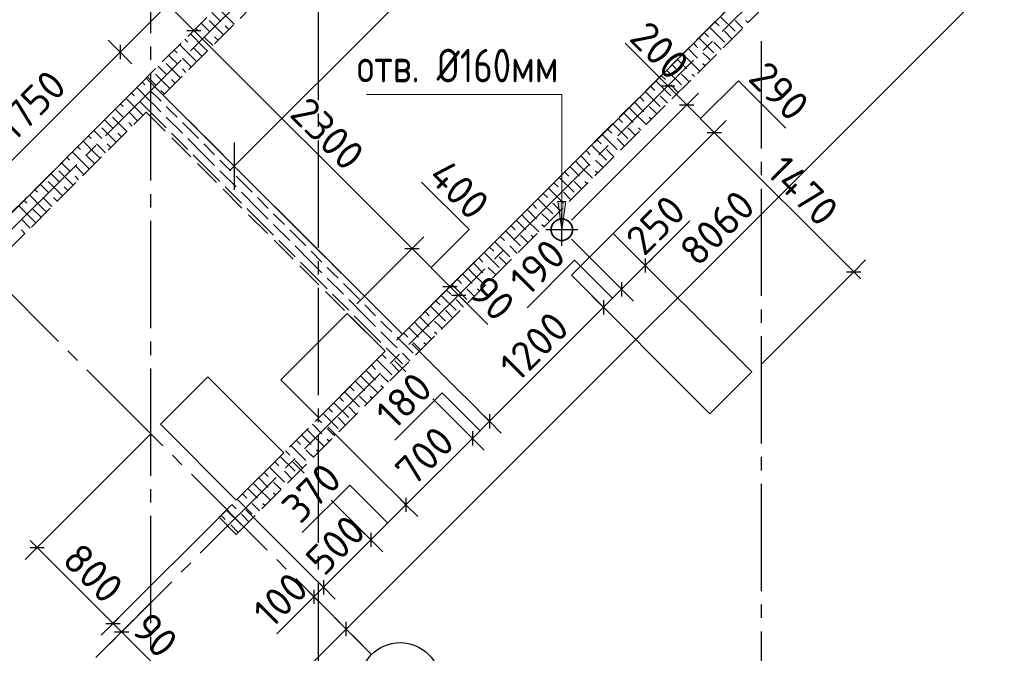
# Model space of a CAD drawing. Header units: millimetres. Extents: x 40580 to 1930067, y -240640 to 81020.
# Tile 140 of 256: x 604369 to 611707, y -220928 to -216204. Entities that reach past the tile are written whole.
import ezdxf

# ---------------------------------------------------------------- set-up
doc = ezdxf.new("R2010")
doc.units = ezdxf.units.MM
for name, pattern in [('______2', [270, 200, -70]), ('______5', [1100, 800, -100, 100, -100]), ('CENTER', [2, 1.25, -0.25, 0.25, -0.25])]:
    doc.linetypes.add(name, pattern=pattern)
for name, color, linetype, lineweight in [('Standard', 7, 'Continuous', 25), ('ЖБ Перекрытие верхний уровень', 7, 'Continuous', 35), ('ОСИ', 7, 'CENTER', 15), ('Примечания', 7, 'Continuous', 13)]:
    doc.layers.add(name, color=color, linetype=linetype, lineweight=lineweight)
doc.layers.add('ЖБ Стена верхний уровень', color=7, linetype='______2', true_color=0x656565)
doc.layers.add('Размерная выноска', color=7, linetype='Continuous')
doc.styles.add('GOST 2.304', font='isocpeur.ttf', dxfattribs={"width": 0.8})
doc.styles.add('GOST 2.304-81', font='txt')
doc.styles.add('ISOCPEUR', font='isocpeur.ttf')
doc.dimstyles.new('СПДС', dxfattribs={"dimscale": 125, "dimtxt": 250, "dimasz": 250, "dimexe": 50, "dimexo": 10, "dimgap": 100, "dimtad": 1, "dimdec": 0, "dimtxsty": 'GOST 2.304-81', "dimblk": 'OBLIQUE', "dimcen": 250, "dimdle": 50, "dimadec": 0, "dimazin": 2, "dimtfac": 0.75, "dimtdec": 0, "dimtmove": 1, "dimatfit": 3, "dimfxl": 1, "dimtfill": 1, "dimtolj": 1, "dimarcsym": 1})

# ---------------------------------------------------------------- blocks, each defined once
blk = doc.blocks.new('_OBLIQUE')
at = {"color": 0, "linetype": 'ByBlock'}
blk.add_line((-0.5, -0.5), (0.5, 0.5), dxfattribs=at)
blk = doc.blocks.new('*D18302')
at = {"layer": 'Defpoints', "color": 0, "transparency": 33554687}
for p in [(610024.2, -215745.5), (605967.7, -217296.4), (607220.5, -218549.1)]:
    blk.add_point(p, dxfattribs=at)
at = {"layer": 'Standard', "color": 0, "linetype": 'Continuous', "lineweight": -2, "transparency": 33554687}
for p, q in [((608806.8, -214457.3), (605932.4, -217331.7)), ((610017.1, -215738.4), (608736, -214457.3)), ((607213.4, -218542.1), (605932.4, -217261))]:
    blk.add_line(p, q, dxfattribs=at)
at = {"layer": 'Standard', "color": 0, "lineweight": -2, "xscale": 250, "yscale": 250, "zscale": 250}
for p, rotation in [((608771.4, -214492.7), 45.00003631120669), ((605967.7, -217296.4), 225.0000363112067)]:
    blk.add_blockref('_OBLIQUE', p, dxfattribs=dict(at, rotation=rotation))
at = {"layer": 'Standard', "color": 0, "lineweight": 25, "transparency": 33554687, "insert": (607210.5, -215735.4), "char_height": 250, "attachment_point": 5, "rotation": 45.00004, "style": 'GOST 2.304', "bg_fill": 3, "box_fill_scale": 1.1, "bg_fill_color": 256, "bg_fill_true_color": 13158600, "bg_fill_transparency": 0}
blk.add_mtext('\\A1;3965', dxfattribs=at)
blk = doc.blocks.new('*D18303')
at = {"layer": 'Defpoints', "color": 0, "transparency": 33554687}
for p in [(605976, -213500.4), (602549.4, -216353), (602836.4, -216639.9)]:
    blk.add_point(p, dxfattribs=at)
at = {"layer": 'Standard', "color": 0, "linetype": 'Continuous', "lineweight": -2, "transparency": 33554687}
for p, q in [((605724.4, -213178.1), (602514.1, -216388.3)), ((605968.9, -213493.3), (605653.6, -213178.1)), ((602829.3, -216632.9), (602514.1, -216317.6))]:
    blk.add_line(p, q, dxfattribs=at)
at = {"layer": 'Standard', "color": 0, "lineweight": -2, "xscale": 250, "yscale": 250, "zscale": 250}
for p, rotation in [((605689, -213213.4), 45.00003631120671), ((602549.4, -216353), 225.0000363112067)]:
    blk.add_blockref('_OBLIQUE', p, dxfattribs=dict(at, rotation=rotation))
at = {"layer": 'Standard', "color": 0, "lineweight": 25, "transparency": 33554687, "insert": (603960.1, -214624.1), "char_height": 250, "attachment_point": 5, "rotation": 45.00004, "style": 'GOST 2.304', "bg_fill": 3, "box_fill_scale": 1.1, "bg_fill_color": 256, "bg_fill_true_color": 13158600, "bg_fill_transparency": 0}
blk.add_mtext('\\A1;4440', dxfattribs=at)

msp = doc.modelspace()

# ---------------------------------------------------------------- hatches: boundary and pattern name
at = {"layer": 'Примечания', "linetype": 'Continuous', "lineweight": 13, "transparency": 33554687}
msp.add_hatch(color=7, dxfattribs=at).paths.add_polyline_path([(608440, -217559.9), (608410, -217769.9), (608380, -217559.9)], flags=16)

# ---------------------------------------------------------------- linework, layer by layer
at = {"layer": 'Standard', "color": 7, "linetype": 'Continuous', "lineweight": -3, "transparency": 33554687}
for p, q in [((607019.4, -214543.9), (603879.9, -217683.4)), ((605666.7, -216284.5), (604429.4, -215047)), ((606802.2, -220747.2), (612501.5, -215047.9)), ((605666.7, -216284.5), (607293.1, -217910.9)), ((609198.8, -216698.1), (608881.1, -216380.5)), ((609198.8, -216698.1), (609340.3, -216839.6)), ((609340.3, -216839.6), (609545.3, -217044.6)), ((609545.3, -217044.6), (610584.8, -218084.1)), ((607293.1, -217910.9), (607575.3, -218193.1)), ((609031, -218037.3), (609084, -217984.3)), ((609031, -218037.3), (608854.2, -218214.1)), ((610584.8, -218084.1), (610637.8, -218137.1)), ((607575.3, -218193.1), (607639.6, -218257.3)), ((608854.2, -218214.1), (608719.8, -218348.4)), ((607639.6, -218257.3), (607692.6, -218310.4)), ((608719.8, -218348.4), (607869.8, -219198.5)), ((607869.8, -219198.5), (607742.5, -219325.7)), ((607742.5, -219325.7), (607247.6, -219820.7)), ((607247.6, -219820.7), (606985.9, -220082.3)), ((604498.7, -220139.5), (604445.7, -220086.5)), ((606985.9, -220082.3), (606632.4, -220435.9)), ((604498.7, -220139.5), (605064.4, -220705.2)), ((606632.4, -220435.9), (606561.7, -220506.6)), ((606561.7, -220506.6), (606508.6, -220559.6)), ((605064.4, -220705.2), (605128.1, -220768.8)), ((605128.1, -220768.8), (605181.1, -220821.9)), ((605366.8, -222182.6), (606802.2, -220747.2))]:
    msp.add_line(p, q, dxfattribs=at)
at = {"layer": 'Standard', "color": 7, "linetype": 'Continuous', "lineweight": 25, "transparency": 33554687}
for p, q in [((605613.7, -216284.5), (605719.8, -216284.5)), ((605117.3, -216392.9), (605117.3, -216499)), ((609145.8, -216698.1), (609251.8, -216698.1)), ((609287.2, -216839.6), (609393.3, -216839.6)), ((609492.2, -217044.6), (609598.3, -217044.6)), ((607240, -217910.9), (607346.1, -217910.9)), ((609031, -217984.3), (609031, -218090.3)), ((610531.7, -218084.1), (610637.8, -218084.1)), ((607522.3, -218193.1), (607628.4, -218193.1)), ((608854.2, -218161.1), (608854.2, -218267.1)), ((607586.5, -218257.3), (607692.6, -218257.3)), ((608719.8, -218295.4), (608719.8, -218401.5)), ((607869.8, -219145.4), (607869.8, -219251.5)), ((607742.5, -219272.7), (607742.5, -219378.8)), ((607247.6, -219767.7), (607247.6, -219873.7)), ((606985.9, -220029.3), (606985.9, -220135.4)), ((604445.7, -220139.5), (604551.8, -220139.5)), ((606632.4, -220382.9), (606632.4, -220488.9)), ((606561.7, -220453.6), (606561.7, -220559.6)), ((605011.4, -220705.2), (605117.4, -220705.2)), ((606802.2, -220800.2), (606802.2, -220694.1)), ((605075, -220768.8), (605181.1, -220768.8))]:
    msp.add_line(p, q, dxfattribs=at)
at = {"layer": 'Standard', "color": 251, "linetype": 'Continuous', "lineweight": -3, "true_color": 0x656565, "transparency": 33554687}
for p, q in [((605730.4, -216348.2), (605818.8, -216259.8)), ((605117.3, -216446), (605028.9, -216357.6)), ((605730.4, -216348.2), (605642, -216436.5)), ((605730.4, -216348.2), (605730.4, -216348.2)), ((605117.3, -216446), (605205.7, -216534.4)), ((609198.8, -216698.1), (609287.2, -216609.7)), ((609198.8, -216698.1), (609106.7, -216790.1)), ((609198.8, -216698.1), (609110.4, -216786.5)), ((609340.3, -216839.6), (609428.6, -216751.2)), ((609340.3, -216839.6), (608480.7, -217699.2)), ((609340.3, -216839.6), (609251.9, -216928)), ((609545.3, -217044.6), (609633.7, -216956.2)), ((609545.3, -217044.6), (608791.8, -217798.1)), ((609545.3, -217044.6), (609456.9, -217133)), ((607293.1, -217910.9), (607381.5, -217822.5)), ((607293.1, -217910.9), (606881.1, -218322.9)), ((607293.1, -217910.9), (607204.7, -217999.2)), ((609031, -218037.3), (608942.6, -217948.9)), ((610584.8, -218084.1), (610673.2, -217995.7)), ((609031, -218037.3), (609119.3, -218125.7)), ((609031, -218037.3), (609031, -218037.3)), ((607575.3, -218193.1), (607663.7, -218104.7)), ((608854.2, -218214.1), (608765.8, -218125.7)), ((610584.8, -218084.1), (609902, -218766.9)), ((610584.8, -218084.1), (610496.4, -218172.5)), ((607575.3, -218193.1), (607176, -218592.5)), ((607575.3, -218193.1), (607486.9, -218281.5)), ((607639.6, -218257.3), (607727.9, -218168.9)), ((608854.2, -218214.1), (608942.6, -218302.5)), ((607639.6, -218257.3), (607551.2, -218345.7)), ((607639.6, -218257.3), (607639.6, -218257.3)), ((608719.8, -218348.4), (608631.4, -218260)), ((608719.8, -218348.4), (608808.2, -218436.8)), ((607245.6, -218828.8), (607163.9, -218747.1)), ((607869.8, -219198.5), (607781.4, -219110.1)), ((607742.5, -219325.7), (607654.1, -219237.3)), ((607869.8, -219198.5), (607958.2, -219286.8)), ((607742.5, -219325.7), (607830.9, -219414.1)), ((606489.1, -219585.5), (606407.3, -219503.7)), ((607247.6, -219820.7), (607159.2, -219732.3)), ((607247.6, -219820.7), (607335.9, -219909.1)), ((604498.7, -220139.5), (604587.1, -220051.1)), ((606985.9, -220082.3), (606897.5, -219994)), ((606985.9, -220082.3), (607074.3, -220170.7)), ((604498.7, -220139.5), (604410.3, -220227.9)), ((606632.4, -220435.9), (606544, -220347.5)), ((606561.7, -220506.6), (606473.3, -220418.2)), ((606632.4, -220435.9), (606720.8, -220524.3)), ((606561.7, -220506.6), (606650, -220595)), ((606561.7, -220506.6), (606561.7, -220506.6)), ((605064.4, -220705.2), (605152.8, -220616.8)), ((605064.4, -220705.2), (604976, -220793.6)), ((605128.1, -220768.8), (605216.4, -220680.4)), ((606802.2, -220747.2), (606713.8, -220658.8)), ((605128.1, -220768.8), (605039.7, -220857.2)), ((606802.2, -220747.2), (606890.6, -220835.6)), ((606802.2, -220747.2), (606920.8, -220865.7))]:
    msp.add_line(p, q, dxfattribs=at)
at = {"layer": 'Standard', "color": 8, "linetype": '______5', "lineweight": -3, "transparency": 33554687}
for p, q in [((608410, -217889.4), (608410, -217650.4)), ((608529.5, -217769.9), (608290.5, -217769.9))]:
    msp.add_line(p, q, dxfattribs=at)
at = {"layer": 'Standard', "color": 251, "linetype": 'Continuous', "lineweight": -3, "true_color": 0x656565, "transparency": 33554687}
for points in [[(608854.2, -218214.1), (608842.2, -218202.1), (608842.2, -218202.1), (608842.2, -218202.1), (608842.2, -218202.1), (608842.2, -218202.1), (608842.2, -218202.1), (608842.2, -218202.1), (608842.2, -218202.1), (608819.8, -218179.7), (608819.8, -218179.7), (608809.9, -218169.8), (608809.9, -218169.8), (608754.9, -218114.8), (608754.9, -218114.8), (608480.7, -217840.6)], [(608719.8, -218348.4), (608707.8, -218336.4), (608707.8, -218336.4), (608707.8, -218336.4), (608707.8, -218336.4), (608707.8, -218336.4), (608707.8, -218336.4), (608707.8, -218336.4), (608707.8, -218336.4), (608668.7, -218297.3), (608668.7, -218297.3), (608651.4, -218280), (608651.4, -218280), (608555.4, -218184), (608555.4, -218184), (608551.3, -218179.9)], [(607869.8, -219198.5), (607857.8, -219186.4), (607857.8, -219186.4), (607857.8, -219186.4), (607857.8, -219186.4), (607857.8, -219186.4), (607857.8, -219186.4), (607713, -219041.7), (607713, -219041.7), (607648.9, -218977.6), (607648.9, -218977.6), (607291.2, -218619.8)], [(607742.5, -219325.7), (607730.5, -219313.7), (607730.5, -219313.7), (607730.5, -219313.7), (607730.5, -219313.7), (607730.5, -219313.7), (607730.5, -219313.7), (607569.9, -219153.1), (607569.9, -219153.1), (607498.8, -219082), (607498.8, -219082), (607447.1, -219030.4)], [(607247.6, -219820.7), (607235.5, -219808.7), (607235.5, -219808.7), (607235.5, -219808.7), (607235.5, -219808.7), (607013.4, -219586.6), (607013.4, -219586.6), (606668.9, -219242.1)], [(604498.7, -220139.5), (604889, -219749.2), (604889, -219749.2), (605346.6, -219291.6)], [(606985.9, -220082.3), (606973.9, -220070.3), (606973.9, -220070.3), (606973.9, -220070.3), (606973.9, -220070.3), (606719.3, -219815.7), (606719.3, -219815.7), (606690.5, -219786.9)], [(605064.4, -220705.2), (605076.4, -220693.2), (605076.4, -220693.2), (605912.3, -219857.3)], [(606632.4, -220435.9), (606620.3, -220423.9), (606620.3, -220423.9), (606053.7, -219857.3)], [(605128.1, -220768.8), (605140.1, -220756.8), (605140.1, -220756.8), (605351.7, -220545.2)]]:
    msp.add_lwpolyline(points, dxfattribs=at)
at = {"layer": 'ЖБ Перекрытие верхний уровень', "transparency": 33554687}
for p, q in [((608352.9, -217712.8), (608338.1, -217733.2)), ((608373.3, -217698), (608352.9, -217712.8)), ((608397.3, -217690.2), (608373.3, -217698)), ((608422.6, -217690.2), (608397.3, -217690.2)), ((608446.6, -217698), (608422.6, -217690.2)), ((608467, -217712.8), (608446.6, -217698)), ((608481.8, -217733.2), (608467, -217712.8)), ((608338.1, -217733.2), (608330.3, -217757.3)), ((608330.3, -217757.3), (608330.3, -217782.5)), ((608330.3, -217782.5), (608338.1, -217806.5)), ((608489.6, -217757.3), (608481.8, -217733.2)), ((608481.8, -217806.5), (608489.6, -217782.5)), ((608489.6, -217782.5), (608489.6, -217757.3)), ((608338.1, -217806.5), (608352.9, -217826.9)), ((608352.9, -217826.9), (608373.3, -217841.7)), ((608373.3, -217841.7), (608397.3, -217849.5)), ((608397.3, -217849.5), (608422.6, -217849.5)), ((608422.6, -217849.5), (608446.6, -217841.7)), ((608446.6, -217841.7), (608467, -217826.9)), ((608467, -217826.9), (608481.8, -217806.5)), ((608791.8, -217798.1), (608480.6, -218109.2)), ((609824.1, -218830.5), (608791.8, -217798.1)), ((608480.6, -218109.2), (609513, -219141.6)), ((606810.4, -218393.6), (606315.4, -218888.5)), ((607093.2, -218676.4), (606810.4, -218393.6)), ((606598.2, -219171.4), (607093.2, -218676.4)), ((605770.9, -218867.3), (605417.4, -219220.9)), ((606336.6, -219433), (605770.9, -218867.3)), ((606315.4, -218888.5), (606598.2, -219171.4)), ((609513, -219141.6), (609824.1, -218830.5)), ((605417.4, -219220.9), (605983, -219786.6)), ((605983, -219786.6), (606336.6, -219433))]:
    msp.add_line(p, q, dxfattribs=at)
msp.add_lwpolyline([(605976, -213500.4), (602836.4, -216639.9), (604073.9, -217877.4), (605311.3, -216639.9), (607220.5, -218549.1), (610080.7, -215688.9), (608298.8, -213907), (607340.7, -214865.1), (605976, -213500.4)], dxfattribs=at)
at = {"layer": 'ЖБ Стена верхний уровень', "color": 251, "linetype": '______2', "lineweight": -3, "true_color": 0x656565, "transparency": 33554687}
for p, q in [((612035.9, -213733.7), (607220.5, -218549.1)), ((605983, -220041.1), (612163.2, -213861)), ((605954.8, -215996.5), (604073.9, -217877.4)), ((605438.6, -216767.2), (606082, -216123.8)), ((607220.5, -218549.1), (605438.6, -216767.2)), ((604073.9, -218131.9), (605311.3, -216894.5)), ((605311.3, -216894.5), (607093.2, -218676.4)), ((607093.2, -218676.4), (605855.8, -219913.8)), ((605855.8, -219913.8), (605983, -220041.1))]:
    msp.add_line(p, q, dxfattribs=at)
at = {"layer": 'ЖБ Стена верхний уровень', "color": 9, "linetype": 'Continuous', "lineweight": -3, "true_color": 0xc7c7c7, "transparency": 33554687}
for p, q in [((605800.7, -216150.5), (605861.2, -216211)), ((605861.2, -216131.1), (605968, -216237.8)), ((605741.2, -216251.1), (605720.7, -216230.5)), ((605781.2, -216211), (605888, -216317.8)), ((609549.9, -216219.7), (609581.2, -216251.1)), ((609589.9, -216179.7), (609701.2, -216291)), ((609741.2, -216251.1), (609701.2, -216211)), ((609781.2, -216211), (609797.2, -216227)), ((605741.2, -216411), (605640.7, -216310.5)), ((605680.7, -216270.5), (605701.2, -216291)), ((605781.2, -216291), (605741.2, -216251.1)), ((605901.2, -216251.1), (605928, -216277.8)), ((609469.9, -216299.7), (609501.2, -216331.1)), ((609509.9, -216259.7), (609621.2, -216371.1)), ((609677.2, -216347), (609621.2, -216291)), ((609757.2, -216267), (609741.2, -216251.1)), ((605661.2, -216491), (605560.7, -216390.5)), ((605600.7, -216350.5), (605621.2, -216371.1)), ((605741.2, -216331.1), (605808, -216397.8)), ((605821.2, -216331.1), (605848, -216357.8)), ((609389.9, -216379.7), (609421.2, -216411)), ((609429.9, -216339.7), (609541.2, -216451.1)), ((609597.2, -216427), (609541.2, -216371.1)), ((605520.7, -216430.5), (605541.2, -216451.1)), ((605661.2, -216411), (605728, -216477.8)), ((605741.2, -216411), (605768, -216437.8)), ((609309.9, -216459.7), (609341.2, -216491)), ((609349.9, -216419.7), (609421.2, -216491)), ((609501.2, -216491), (609461.2, -216451.1)), ((605461.2, -216531.1), (605568, -216637.8)), ((605501.2, -216491), (605480.7, -216470.5)), ((605541.2, -216531.1), (605501.2, -216491)), ((605581.2, -216491), (605648, -216557.8)), ((605661.2, -216491), (605688, -216517.8)), ((609229.9, -216539.7), (609261.2, -216571.1)), ((609269.9, -216499.7), (609341.2, -216571.1)), ((609341.2, -216491), (609437.2, -216587)), ((609461.2, -216531.1), (609477.2, -216547)), ((609517.2, -216507), (609501.2, -216491)), ((605381.2, -216611), (605488, -216717.8)), ((605400.7, -216550.5), (605461.2, -216611)), ((605581.2, -216571.1), (605608, -216597.8)), ((609189.9, -216579.7), (609301.2, -216691)), ((609341.2, -216651.1), (609301.2, -216611)), ((609381.2, -216611), (609397.2, -216627)), ((605280.7, -216670.5), (605301.2, -216691)), ((605341.2, -216651.1), (605320.7, -216630.5)), ((605381.2, -216691), (605341.2, -216651.1)), ((605501.2, -216651.1), (605528, -216677.8)), ((609109.9, -216659.7), (609221.2, -216771.1)), ((609149.9, -216619.7), (609181.2, -216651.1)), ((609357.2, -216667), (609341.2, -216651.1)), ((605200.7, -216750.5), (605221.2, -216771.1)), ((605341.2, -216811), (605240.7, -216710.5)), ((605341.2, -216731.1), (605408, -216797.8)), ((605421.2, -216731.1), (605448, -216757.8)), ((609029.9, -216739.7), (609141.2, -216851.1)), ((609069.9, -216699.7), (609101.2, -216731.1)), ((609277.2, -216747), (609221.2, -216691)), ((605120.7, -216830.5), (605141.2, -216851.1)), ((605261.2, -216891), (605160.7, -216790.5)), ((605261.2, -216811), (605328, -216877.8)), ((605341.2, -216811), (605368, -216837.8)), ((605408, -216797.8), (605421.2, -216811)), ((608949.9, -216819.7), (609021.2, -216891)), ((608989.9, -216779.7), (609021.2, -216811)), ((609197.2, -216827), (609141.2, -216771.1)), ((605101.2, -216891), (605080.7, -216870.5)), ((605141.2, -216931.1), (605101.2, -216891)), ((605181.2, -216891), (605248, -216957.8)), ((605261.2, -216891), (605288, -216917.8)), ((605328, -216877.8), (605341.2, -216891)), ((605341.2, -216891), (605461.2, -217011)), ((605368, -216837.8), (605421.2, -216891)), ((605501.2, -216891), (605461.2, -216851.1)), ((605541.2, -216931.1), (605501.2, -216891)), ((608869.9, -216899.7), (608941.2, -216971.1)), ((608909.9, -216859.7), (608941.2, -216891)), ((608941.2, -216891), (609037.2, -216987)), ((609101.2, -216891), (609061.2, -216851.1)), ((609117.2, -216907), (609101.2, -216891)), ((605000.7, -216950.5), (605061.2, -217011)), ((605061.2, -216931.1), (605168, -217037.8)), ((605181.2, -216971.1), (605208, -216997.8)), ((605461.2, -216931.1), (605581.2, -217051.1)), ((605581.2, -216971.1), (605701.2, -217091)), ((608789.9, -216979.7), (608901.2, -217091)), ((608829.9, -216939.7), (608861.2, -216971.1)), ((609061.2, -216931.1), (609077.2, -216947)), ((604941.2, -217051.1), (604920.7, -217030.5)), ((604981.2, -217091), (604941.2, -217051.1)), ((604981.2, -217011), (605088, -217117.8)), ((605101.2, -217051.1), (605128, -217077.8)), ((605501.2, -217051.1), (605621.2, -217171.1)), ((608749.9, -217019.7), (608781.2, -217051.1)), ((608941.2, -217051.1), (608901.2, -217011)), ((608957.2, -217067), (608941.2, -217051.1)), ((608981.2, -217011), (608997.2, -217027)), ((604941.2, -217211), (604840.7, -217110.5)), ((604880.7, -217070.5), (604901.2, -217091)), ((605741.2, -217211), (605621.2, -217091)), ((608669.9, -217099.7), (608701.2, -217131.1)), ((608709.9, -217059.7), (608821.2, -217171.1)), ((608877.2, -217147), (608821.2, -217091)), ((604861.2, -217291), (604760.7, -217190.5)), ((604800.7, -217150.5), (604821.2, -217171.1)), ((604941.2, -217131.1), (605008, -217197.8)), ((605021.2, -217131.1), (605048, -217157.8)), ((605741.2, -217131.1), (605821.2, -217211)), ((608589.9, -217179.7), (608621.2, -217211)), ((608629.9, -217139.7), (608741.2, -217251.1)), ((608797.2, -217227), (608741.2, -217171.1)), ((604701.2, -217291), (604680.7, -217270.5)), ((604720.7, -217230.5), (604741.2, -217251.1)), ((604861.2, -217211), (604928, -217277.8)), ((604941.2, -217211), (604968, -217237.8)), ((605661.2, -217211), (605741.2, -217291)), ((605741.2, -217211), (605821.2, -217291)), ((605901.2, -217291), (605861.2, -217251.1)), ((608509.9, -217259.7), (608541.2, -217291)), ((608549.9, -217219.7), (608621.2, -217291)), ((608701.2, -217291), (608661.2, -217251.1)), ((604661.2, -217331.1), (604768, -217437.8)), ((604741.2, -217331.1), (604701.2, -217291)), ((604781.2, -217291), (604848, -217357.8)), ((604861.2, -217291), (604888, -217317.8)), ((605741.2, -217291), (605861.2, -217411)), ((605861.2, -217331.1), (605981.2, -217451.1)), ((605941.2, -217331.1), (605901.2, -217291)), ((608429.9, -217339.7), (608461.2, -217371.1)), ((608469.9, -217299.7), (608541.2, -217371.1)), ((608541.2, -217291), (608637.2, -217387)), ((608661.2, -217331.1), (608677.2, -217347)), ((608717.2, -217307), (608701.2, -217291)), ((604581.2, -217411), (604688, -217517.8)), ((604600.7, -217350.5), (604661.2, -217411)), ((604781.2, -217371.1), (604808, -217397.8)), ((605981.2, -217371.1), (606101.2, -217491)), ((608349.9, -217419.7), (608381.2, -217451.1)), ((608389.9, -217379.7), (608501.2, -217491)), ((608541.2, -217451.1), (608501.2, -217411)), ((608581.2, -217411), (608597.2, -217427)), ((604480.7, -217470.5), (604501.2, -217491)), ((604541.2, -217451.1), (604520.7, -217430.5)), ((604581.2, -217491), (604541.2, -217451.1)), ((604701.2, -217451.1), (604728, -217477.8)), ((605901.2, -217451.1), (606021.2, -217571.1)), ((606141.2, -217611), (606021.2, -217491)), ((608309.9, -217459.7), (608421.2, -217571.1)), ((608477.2, -217547), (608421.2, -217491)), ((608557.2, -217467), (608541.2, -217451.1)), ((604400.7, -217550.5), (604421.2, -217571.1)), ((604541.2, -217611), (604440.7, -217510.5)), ((604541.2, -217531.1), (604608, -217597.8)), ((604621.2, -217531.1), (604648, -217557.8)), ((606141.2, -217531.1), (606221.2, -217611)), ((608229.9, -217539.7), (608341.2, -217651.1)), ((608269.9, -217499.7), (608301.2, -217531.1)), ((604461.2, -217691), (604360.7, -217590.5)), ((604461.2, -217611), (604528, -217677.8)), ((604541.2, -217611), (604568, -217637.8)), ((606061.2, -217611), (606141.2, -217691)), ((606141.2, -217611), (606221.2, -217691)), ((608149.9, -217619.7), (608221.2, -217691)), ((608189.9, -217579.7), (608221.2, -217611)), ((608397.2, -217627), (608341.2, -217571.1)), ((604381.2, -217691), (604448, -217757.8)), ((604461.2, -217691), (604488, -217717.8)), ((606141.2, -217691), (606261.2, -217811)), ((606301.2, -217691), (606261.2, -217651.1)), ((606341.2, -217731.1), (606301.2, -217691)), ((608069.9, -217699.7), (608141.2, -217771.1)), ((608109.9, -217659.7), (608141.2, -217691)), ((608141.2, -217691), (608237.2, -217787)), ((608301.2, -217691), (608261.2, -217651.1)), ((608317.2, -217707), (608301.2, -217691)), ((604381.2, -217771.1), (604408, -217797.8)), ((606261.2, -217731.1), (606381.2, -217851.1)), ((606381.2, -217771.1), (606501.2, -217891)), ((607989.9, -217779.7), (608101.2, -217891)), ((608029.9, -217739.7), (608061.2, -217771.1)), ((608261.2, -217731.1), (608277.2, -217747)), ((606301.2, -217851.1), (606421.2, -217971.1)), ((607909.9, -217859.7), (608021.2, -217971.1)), ((607949.9, -217819.7), (607981.2, -217851.1)), ((608141.2, -217851.1), (608101.2, -217811)), ((608157.2, -217867), (608141.2, -217851.1)), ((608181.2, -217811), (608197.2, -217827)), ((606541.2, -218011), (606421.2, -217891)), ((606541.2, -217931.1), (606621.2, -218011)), ((607869.9, -217899.7), (607901.2, -217931.1)), ((608077.2, -217947), (608021.2, -217891)), ((607789.9, -217979.7), (607821.2, -218011)), ((607829.9, -217939.7), (607941.2, -218051.1)), ((607997.2, -218027), (607941.2, -217971.1)), ((606461.2, -218011), (606541.2, -218091)), ((606541.2, -218011), (606621.2, -218091)), ((606701.2, -218091), (606661.2, -218051.1)), ((607709.9, -218059.7), (607741.2, -218091)), ((607749.9, -218019.7), (607821.2, -218091)), ((607901.2, -218091), (607861.2, -218051.1)), ((606541.2, -218091), (606661.2, -218211)), ((606661.2, -218131.1), (606781.2, -218251.1)), ((606741.2, -218131.1), (606701.2, -218091)), ((607629.9, -218139.7), (607661.2, -218171.1)), ((607669.9, -218099.7), (607741.2, -218171.1)), ((607741.2, -218091), (607837.2, -218187)), ((607861.2, -218131.1), (607877.2, -218147)), ((607917.2, -218107), (607901.2, -218091)), ((606781.2, -218171.1), (606901.2, -218291)), ((607549.9, -218219.7), (607581.2, -218251.1)), ((607589.9, -218179.7), (607701.2, -218291)), ((607741.2, -218251.1), (607701.2, -218211)), ((607781.2, -218211), (607797.2, -218227)), ((606701.2, -218251.1), (606821.2, -218371.1)), ((606941.2, -218411), (606821.2, -218291)), ((607469.9, -218299.7), (607501.2, -218331.1)), ((607509.9, -218259.7), (607621.2, -218371.1)), ((607677.2, -218347), (607621.2, -218291)), ((607757.2, -218267), (607741.2, -218251.1)), ((606941.2, -218331.1), (607021.2, -218411)), ((607429.9, -218339.7), (607541.2, -218451.1)), ((607597.2, -218427), (607541.2, -218371.1)), ((606861.2, -218411), (606941.2, -218491)), ((606941.2, -218411), (607021.2, -218491)), ((607349.9, -218419.7), (607421.2, -218491)), ((607389.9, -218379.7), (607421.2, -218411)), ((606941.2, -218491), (607061.2, -218611)), ((607101.2, -218491), (607061.2, -218451.1)), ((607141.2, -218531.1), (607101.2, -218491)), ((607269.9, -218499.7), (607341.2, -218571.1)), ((607309.9, -218459.7), (607341.2, -218491)), ((607341.2, -218491), (607437.2, -218587)), ((607501.2, -218491), (607461.2, -218451.1)), ((607517.2, -218507), (607501.2, -218491)), ((607061.2, -218531.1), (607149.9, -218619.7)), ((607181.2, -218571.1), (607189.9, -218579.7)), ((607189.9, -218579.7), (607301.2, -218691)), ((607229.9, -218539.7), (607261.2, -218571.1)), ((607461.2, -218531.1), (607477.2, -218547)), ((607101.2, -218651.1), (607109.9, -218659.7)), ((607109.9, -218659.7), (607221.2, -218771)), ((607149.9, -218619.7), (607181.2, -218651.1)), ((607341.2, -218651.1), (607301.2, -218611)), ((607357.2, -218667), (607341.2, -218651.1)), ((607381.2, -218611), (607397.2, -218627)), ((607029.9, -218739.7), (607141.2, -218851.1)), ((607069.9, -218699.7), (607101.2, -218731.1)), ((607277.2, -218747), (607221.2, -218691)), ((606989.9, -218779.7), (607021.2, -218811)), ((607197.2, -218827), (607141.2, -218771)), ((606909.9, -218859.7), (606941.2, -218891)), ((606949.9, -218819.7), (607021.2, -218891)), ((607101.2, -218891), (607061.2, -218851.1)), ((606829.9, -218939.7), (606861.2, -218971)), ((606869.9, -218899.7), (606941.2, -218971)), ((606941.2, -218891), (607037.2, -218987)), ((607061.2, -218931.1), (607077.2, -218947)), ((607117.2, -218907), (607101.2, -218891)), ((606749.9, -219019.7), (606781.2, -219051.1)), ((606789.9, -218979.7), (606901.2, -219091)), ((606941.2, -219051.1), (606901.2, -219011)), ((606981.2, -219011), (606997.2, -219027)), ((606669.9, -219099.7), (606701.2, -219131.1)), ((606709.9, -219059.7), (606821.2, -219171)), ((606877.2, -219147), (606821.2, -219091)), ((606957.2, -219067), (606941.2, -219051.1)), ((606589.9, -219179.7), (606621.2, -219211)), ((606629.9, -219139.7), (606741.2, -219251.1)), ((606797.2, -219227), (606741.2, -219171)), ((606549.9, -219219.7), (606621.2, -219291)), ((606701.2, -219291), (606661.2, -219251.1)), ((606469.9, -219299.7), (606541.2, -219371)), ((606509.9, -219259.7), (606541.2, -219291)), ((606541.2, -219291), (606637.2, -219387)), ((606717.2, -219307), (606701.2, -219291)), ((606389.9, -219379.7), (606501.2, -219491)), ((606429.9, -219339.7), (606461.2, -219371)), ((606661.2, -219331.1), (606677.2, -219347)), ((606309.9, -219459.7), (606421.2, -219571)), ((606349.9, -219419.7), (606381.2, -219451.1)), ((606541.2, -219451.1), (606501.2, -219411)), ((606557.2, -219467), (606541.2, -219451.1)), ((606581.2, -219411), (606597.2, -219427)), ((606229.9, -219539.7), (606341.2, -219651.1)), ((606269.9, -219499.7), (606301.2, -219531.1)), ((606477.2, -219547), (606421.2, -219491)), ((606149.9, -219619.7), (606221.2, -219691)), ((606189.9, -219579.7), (606221.2, -219611)), ((606397.2, -219627), (606341.2, -219571)), ((606109.9, -219659.7), (606141.2, -219691)), ((606141.2, -219691), (606237.2, -219787)), ((606301.2, -219691), (606261.2, -219651.1)), ((606317.2, -219707), (606301.2, -219691)), ((606029.9, -219739.7), (606061.2, -219771)), ((606069.9, -219699.7), (606141.2, -219771)), ((606261.2, -219731.1), (606277.2, -219747)), ((605949.9, -219819.7), (605981.2, -219851.1)), ((605989.9, -219779.7), (606101.2, -219891)), ((606141.2, -219851.1), (606101.2, -219811)), ((606181.2, -219811), (606197.2, -219827)), ((605869.9, -219899.7), (605901.2, -219931.1)), ((605909.9, -219859.7), (606021.2, -219971)), ((606077.2, -219947), (606021.2, -219891)), ((606157.2, -219867), (606141.2, -219851.1)), ((605997.2, -220027), (605941.2, -219971))]:
    msp.add_line(p, q, dxfattribs=at)
at = {"layer": 'ОСИ', "color": 8, "linetype": '______5', "lineweight": -3, "transparency": 33554687}
for p, q in [((605344.3, -182504.2), (605344.3, -233224.2)), ((595673.4, -226405.1), (614683.3, -207395.2)), ((597936.2, -227960.7), (616592.5, -209304.4)), ((606991.5, -220936.4), (600104.5, -214049.4)), ((606594.3, -216004.2), (606594.3, -233224.2)), ((609894.3, -216364.2), (609894.3, -233224.2))]:
    msp.add_line(p, q, dxfattribs=at)
at = {"layer": 'ОСИ', "color": 7, "linetype": 'Continuous', "lineweight": -3, "transparency": 33554687}
msp.add_circle((607203.6, -221148.5), 300, dxfattribs=at)
at = {"layer": 'Примечания', "color": 7, "linetype": 'Continuous', "lineweight": 13, "transparency": 33554687}
for p, q in [((608410, -217769.9), (608380, -217559.9)), ((608380, -217559.9), (608440, -217559.9)), ((608410, -217559.9), (608410, -217544.9)), ((608440, -217559.9), (608410, -217769.9)), ((608410, -217769.9), (608410, -217769.9)), ((608410, -217769.9), (608410, -217769.9)), ((608410, -217769.9), (608410, -217769.9))]:
    msp.add_line(p, q, dxfattribs=at)
msp.add_lwpolyline([(608410, -217769.9), (608410, -216763.2), (606952.2, -216763.2)], dxfattribs=at)
at = {"layer": 'Размерная выноска', "color": 7, "linetype": 'Continuous', "lineweight": 25, "transparency": 33554687}
for p, q in [((609031, -218037.3), (609363.3, -217705)), ((607639.6, -218257.3), (607858.8, -218476.5)), ((606561.7, -220506.6), (606285.9, -220782.4)), ((605128.1, -220768.8), (605375.5, -221016.3))]:
    msp.add_line(p, q, dxfattribs=at)
for points in [[(609442.8, -216942.1), (609725.6, -216659.2), (610079.2, -217012.8)], [(607434.8, -218052.6), (607717.6, -217769.7), (607364.1, -217416.2)], [(608787, -218281.3), (608504.2, -217998.4), (608150.6, -218352)], [(607799.8, -219268.4), (607517, -218985.6), (607163.4, -219339.1)], [(607111.2, -219957.1), (606828.3, -219674.3), (606474.8, -220027.8)]]:
    msp.add_lwpolyline(points, dxfattribs=at)

# ---------------------------------------------------------------- texts
at = {"layer": 'Standard', "color": 7, "linetype": 'Continuous', "lineweight": 25, "transparency": 33554687, "char_height": 220, "attachment_point": 7, "style": 'ISOCPEUR'}
for s, insert, width, rotation in [('200', (608901.2, -216351.5), 531.968, 315), ('1750', (604326.6, -217122.9), 641.474, 45), ('290', (609787.5, -216650.4), 531.968, 315), ('2300', (606370.5, -216917.5), 625.738, 315), ('1470', (609923.5, -217352), 625.734, 315), ('400', (607401.7, -217383.1), 531.968, 315), ('8060', (609423, -218055.7), 672.621, 45), ('250', (609022.1, -217975.4), 516.397, 45), ('190', (608155.9, -218275.9), 485.085, 45), ('90', (607701.4, -218248.5), 391.306, 315), ('1200', (608082.5, -218915), 625.747, 45), ('180', (607158.9, -219271.9), 485.085, 45), ('700', (607303.3, -219694.3), 531.968, 45), ('370', (606459.2, -219971.6), 516.401, 45), ('500', (606637.1, -220360.5), 516.397, 45), ('800', (604673.2, -220243.2), 531.964, 315), ('100', (606245.4, -220752.1), 485.076, 45), ('90', (605189.9, -220760), 391.306, 315)]:
    msp.add_mtext(s, dxfattribs=dict(at, insert=insert, width=width, rotation=rotation))
at = {"layer": 'Примечания', "color": 7, "linetype": 'Continuous', "lineweight": 25, "transparency": 33554687, "insert": (606882.2, -216671.5), "char_height": 250, "width": 1673.431, "attachment_point": 7, "style": 'GOST 2.304'}
msp.add_mtext('отв.\\~Ø160мм', dxfattribs=at)

# ---------------------------------------------------------------- next in the draw order: dimensions: what is measured, and where the dimension line sits
at = {"layer": 'Standard', "color": 7, "linetype": 'Continuous', "lineweight": 25, "transparency": 33554687}
dim = msp.add_linear_dim(base=(605967.7, -217296.4), p1=(610024.2, -215745.5), p2=(607220.5, -218549.1), angle=225.00004, dimstyle='СПДС', override={"dimscale": 1, "dimtxsty": 'GOST 2.304'}, dxfattribs=at)
dim.commit()
dim.dimension.update_dxf_attribs({"geometry": '*D18302', "text_midpoint": (607210.5, -215735.4)})

# ---------------------------------------------------------------- next in the draw order: dimensions: what is measured, and where the dimension line sits
dim = msp.add_linear_dim(base=(602549.4, -216353), p1=(605976, -213500.4), p2=(602836.4, -216639.9), angle=225.00004, dimstyle='СПДС', override={"dimscale": 1, "dimtxsty": 'GOST 2.304'}, dxfattribs=at)
dim.commit()
dim.dimension.update_dxf_attribs({"geometry": '*D18303', "text_midpoint": (603960.1, -214624.1)})

doc.saveas('drawing.dxf')
